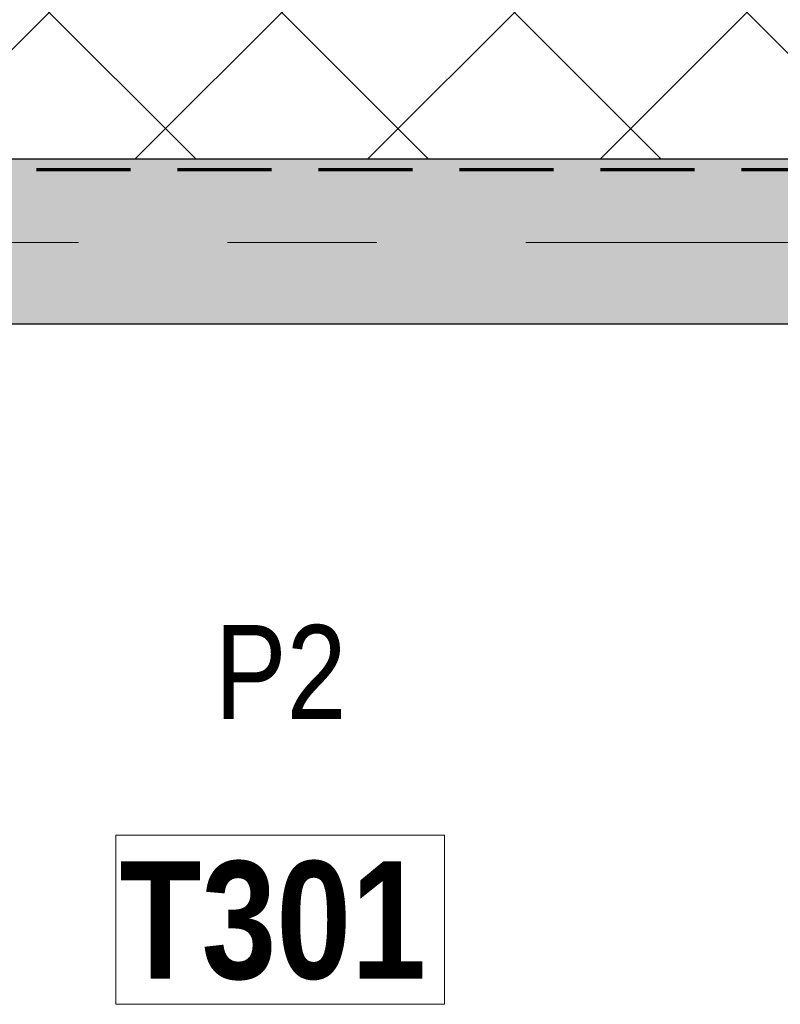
# Model space of a CAD drawing. Header units: millimetres. Extents: x -2764 to 55441, y -2158 to 22251.
# Tile 51 of 70: x 28151 to 29770, y 8779 to 10874. Entities that reach past the tile are written whole.
import ezdxf

# ---------------------------------------------------------------- set-up
doc = ezdxf.new("R2010")
doc.units = ezdxf.units.MM
doc.linetypes.add('EST_Dash_2_1_', pattern=[300, 200, -100])
doc.linetypes.add('Grid Line 1_2_', pattern=[2222.5, 1270, -317.5, 317.5, -317.5])
for name, color, linetype, lineweight, true_color in [('Color Fill-4', 7, 'Continuous', 9, 0xab8450), ('Cut Pattern-2', 7, 'Continuous', 9, 0x787878), ('Room Tags-1', 7, 'Continuous', 9, 0x800000), ('SMA_Tuletõkkesektsioon', 1, 'EST_Dash_2_1_', 70, 0xff0000)]:
    doc.layers.add(name, color=color, linetype=linetype, lineweight=lineweight, true_color=true_color)
for name, color, linetype, lineweight in [('Grids-1', 7, 'Grid Line 1_2_', 9), ('Room Tags', 7, 'Continuous', 9), ('Walls-1', 7, 'Continuous', 25)]:
    doc.layers.add(name, color=color, linetype=linetype, lineweight=lineweight)
doc.styles.add('Swis721 Cn BT_1', font='swissc.ttf', dxfattribs={"height": 200})
doc.styles.add('Swis721 Cn BT_B', font='swisscb.ttf', dxfattribs={"height": 250})

# ---------------------------------------------------------------- blocks, each defined once
blk = doc.blocks.new('1_0 Room Tag - 2_5mm Nr-411650-3 Korruse põrandate  plaan')
at = {"layer": 'Room Tags'}
for p, q in [((3.5, 1.8), (-3.5, 1.8)), ((-3.5, 1.8), (-3.5, -1.8)), ((3.5, 1.8), (3.5, -1.8)), ((3.5, -1.8), (-3.5, -1.8))]:
    blk.add_line(p, q, dxfattribs=at)

msp = doc.modelspace()

# ---------------------------------------------------------------- hatches: boundary and pattern name
at = {"layer": 'Color Fill-4'}
h = msp.add_hatch(dxfattribs=at)
h.set_pattern_fill('FP_39', color=256, style=0, pattern_type=2)
h.set_pattern_definition([(45, (0, 0), (-247.4874, 247.4874), []), (135, (0, 0), (-247.4874, -247.4874), [])])
h.paths.add_polyline_path([(15197.2, 10554.1), (15197.2, 10586.1), (16377.2, 10586.1), (16377.2, 10554.1), (16387.1, 10554.1), (16387.2, 10612.1), (18011.7, 10612.1), (18011.7, 10627.1), (20544, 10626.6), (20544, 10569.1), (20554, 10569.1), (20554, 10601.1), (21534, 10601.1), (21534, 10569.1), (21544, 10569.1), (21544, 10627.1), (23863.1, 10627.1), (24023.1, 10577.1), (29866, 10577.1), (29866, 10579.1), (30016, 10579.1), (30015.7, 11824.1), (29866, 11824.1), (29866, 11857.1), (27555.8, 11857.6), (27555.8, 11915.1), (27545.8, 11915.1), (27545.8, 11857.1), (27530.8, 11857.1), (27530.8, 10907.1), (27480.8, 10907.1), (27480.8, 11857.1), (26565.8, 11857.1), (26565.8, 11915.1), (26555.8, 11915.1), (26555.8, 11857.1), (21544, 11857.1), (21544, 11915.1), (21534, 11915.1), (21534, 11883.1), (20554, 11883.1), (20554, 11915.1), (20544, 11915.1), (20544, 11857.1), (15551.7, 11857.1), (15551.7, 11915.1), (15541.7, 11915.1), (15541.7, 11883.1), (14561.7, 11883.8), (14561.7, 11915.1), (14551.7, 11915.1), (14551.7, 11857.1), (9516.8, 11857.1), (9516.8, 11915.1), (9506.8, 11915.1), (9506.8, 11857.1), (8591.8, 11857.1), (8591.8, 10907.1), (8541.8, 10907.1), (8541.8, 11857.1), (8526.8, 11857.1), (8526.8, 11915.1), (8516.8, 11915.1), (8516.8, 11857.1), (5863.8, 11857.1), (5863.8, 10657.1), (12150.5, 10657.1), (12150.5, 10612.1), (15187.2, 10612.1), (15187.2, 10554.1)], flags=0)
at = {"layer": 'Cut Pattern-2'}
h = msp.add_hatch(color=256, dxfattribs=at)
h.paths.add_polyline_path([(25418.2, 10227.1), (30163.1, 10227.1), (30163.1, 10577.1), (25418.2, 10577.1)], flags=0)
h.paths.add_polyline_path([(24163.1, 10227.1), (24218.2, 10227.1), (24218.2, 10577.1), (24163.1, 10577.1), (24163.1, 10241.8)], flags=0)

# ---------------------------------------------------------------- linework, layer by layer
at = {"layer": 'Grids-1'}
msp.add_line((336, 10400), (35503, 10400), dxfattribs=at)
at = {"layer": 'SMA_Tuletõkkesektsioon'}
msp.add_line((30187.1, 10554.1), (23987.1, 10554.1), dxfattribs=at)
at = {"layer": 'Walls-1'}
for p, q in [((29866, 10577.1), (25418.2, 10577.1)), ((25418.2, 10227.1), (29866, 10227.1))]:
    msp.add_line(p, q, dxfattribs=at)

# ---------------------------------------------------------------- block references
at = {"layer": 'Room Tags', "xscale": 99.99999999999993, "yscale": 99.99999999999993, "zscale": 99.99999999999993}
msp.add_blockref('1_0 Room Tag - 2_5mm Nr-411650-3 Korruse põrandate  plaan', (28705.3, 8959.2), dxfattribs=at)

# ---------------------------------------------------------------- texts
at = {"layer": 'Room Tags', "insert": (28363.1, 9083.7), "char_height": 250, "width": 825.738, "attachment_point": 1, "style": 'Swis721 Cn BT_B'}
msp.add_mtext('T301', dxfattribs=at)
at = {"layer": 'Room Tags-1', "insert": (28566.3, 9586), "char_height": 200, "width": 328.692, "attachment_point": 1, "style": 'Swis721 Cn BT_1'}
msp.add_mtext('P2', dxfattribs=at)

doc.saveas('drawing.dxf')
